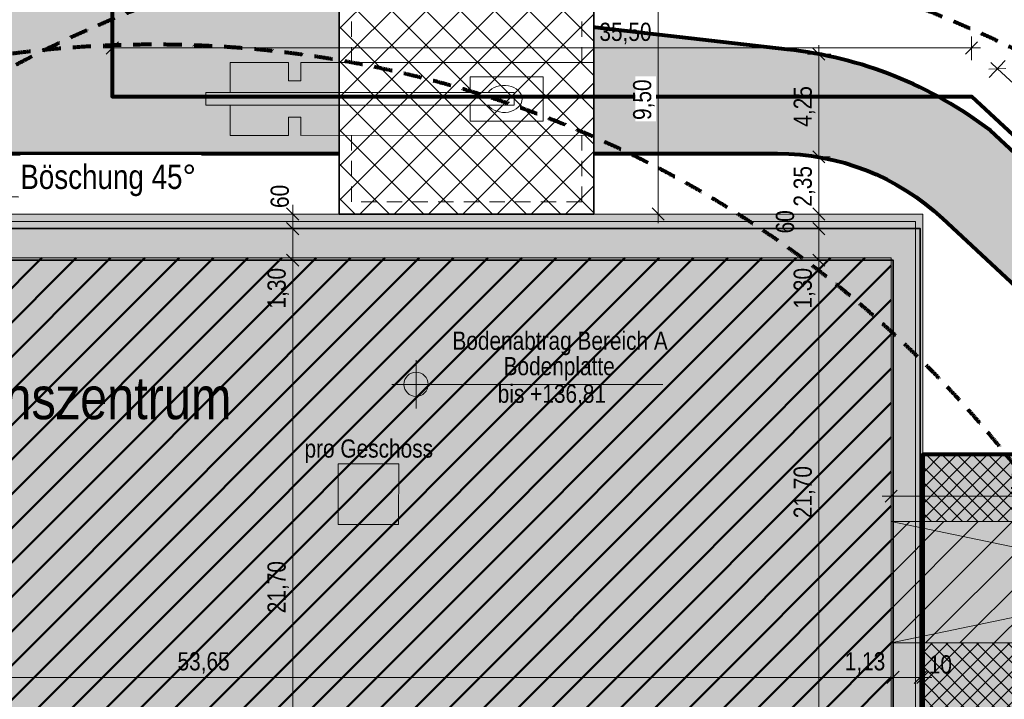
# Model space of a CAD drawing. Header units: metres. Extents: x -177922 to 5550634, y -507967 to 368279.
# Tile 15 of 125: x -35149 to 5465, y 2721 to 30738. Entities that reach past the tile are written whole.
import ezdxf

# ---------------------------------------------------------------- set-up
doc = ezdxf.new("R2010")
doc.units = ezdxf.units.M
doc.header["$LTSCALE"] = 0.05
doc.header["$XCLIPFRAME"] = 0
for name, pattern in [('Strichlinie_ lang', [21166.666031, 12699.999809, -8466.666222]), ('Strichlinie_ lang-2', [25000, 15000, -10000]), ('Wipeout_Contour', [20000, 0, -20000])]:
    doc.linetypes.add(name, pattern=pattern)
for name, color, linetype in [('A_1_Schraffuren', 7, 'Continuous'), ('A_6_BE_Bauzaun', 7, 'Continuous'), ('A_6_BE_befestigte_Flächen_neu', 7, 'Continuous'), ('A_6_BE_Bemaßung', 7, 'Continuous'), ('A_6_BE_Bemaßung.2', 7, 'Continuous'), ('A_6_BE_Bemaßung_Höhen.2', 7, 'Continuous'), ('A_6_BE_Böschung.2', 7, 'Continuous'), ('A_6_BE_Kran', 7, 'Continuous'), ('A_6_BE_Linien', 7, 'Continuous'), ('A_6_BE_Symbole', 7, 'Continuous'), ('A_6_BE_Text', 7, 'Continuous')]:
    doc.layers.add(name, color=color, linetype=linetype)
doc.styles.add('ERSTELLTER_STIL_1', font='txt')
doc.styles.add('ERSTELLTER_STIL_2', font='ARIALN.TTF')
doc.linetypes.add('Abbruch-2', pattern='A,0,[1,ARC_5_DOK_LP_BE_02_F_F Baustelleneinrichtung Aushub1.Shx,S=317.460317,R=0,X=0,Y=0],-40000,0', length=40000)
doc.linetypes.add('Böschung', pattern='A,0,[2,ARC_5_DOK_LP_BE_02_F_F Baustelleneinrichtung Aushub1.Shx,S=111.111111,R=0,X=0,Y=0],-14000,0', length=14000)
doc.dimstyles.new('ERSTELLTER_STIL__1', dxfattribs={"dimtxt": 750, "dimasz": 475, "dimexe": 0.18, "dimexo": 500, "dimgap": 0, "dimtad": 1, "dimlfac": 0.001, "dimzin": 0, "dimdsep": 46, "dimtxsty": 'ERSTELLTER_STIL_1', "dimblk": 'ARROWHEAD_6', "dimblk1": 'ARROWHEAD_6', "dimblk2": 'ARROWHEAD_6', "dimcen": 0.09, "dimclrd": 1, "dimclre": 1, "dimclrt": 1, "dimazin": 0, "dimtfac": 1, "dimtdec": 4, "dimtmove": 0, "dimatfit": 3, "dimfxl": 1, "dimtolj": 1, "dimtzin": 0, "dimarcsym": 0})
doc.dimstyles.new('ERSTELLTER_STIL__11', dxfattribs={"dimtxt": 0.18, "dimasz": 18.24, "dimexe": 0.18, "dimexo": 0.0625, "dimgap": 0, "dimtad": 0, "dimtih": 1, "dimtoh": 1, "dimdec": 4, "dimzin": 0, "dimdsep": 46, "dimcen": 0.09, "dimadec": 0, "dimazin": 0, "dimtfac": 1, "dimtdec": 4, "dimtmove": 0, "dimatfit": 3, "dimldrblk": 'ARROWHEAD_11', "dimfxl": 1, "dimtolj": 1, "dimtzin": 0, "dimarcsym": 0})
doc.dimstyles.new('ERSTELLTER_STIL__12', dxfattribs={"dimtxt": 750, "dimasz": 475, "dimexe": 0.18, "dimexo": 500, "dimgap": 0, "dimtad": 1, "dimlfac": 0.001, "dimzin": 0, "dimdsep": 46, "dimtxsty": 'ERSTELLTER_STIL_1', "dimblk": 'ARROWHEAD_6', "dimblk1": 'ARROWHEAD_6', "dimblk2": 'ARROWHEAD_6', "dimcen": 0.09, "dimclrd": 1, "dimclre": 1, "dimclrt": 1, "dimazin": 0, "dimtfac": 1, "dimtdec": 4, "dimtmove": 2, "dimatfit": 3, "dimfxl": 1, "dimtolj": 1, "dimtzin": 0, "dimarcsym": 0})
doc.dimstyles.new('ERSTELLTER_STIL__13', dxfattribs={"dimtxt": 750, "dimasz": 475, "dimexe": 0.18, "dimexo": 500, "dimgap": 0, "dimtad": 1, "dimtih": 1, "dimtoh": 1, "dimlfac": 0.001, "dimzin": 0, "dimdsep": 46, "dimtxsty": 'ERSTELLTER_STIL_1', "dimblk": 'ARROWHEAD_6', "dimblk1": 'ARROWHEAD_6', "dimblk2": 'ARROWHEAD_6', "dimcen": 0.09, "dimclrd": 1, "dimclre": 1, "dimclrt": 1, "dimazin": 0, "dimtfac": 1, "dimtdec": 4, "dimtmove": 0, "dimatfit": 3, "dimfxl": 1, "dimtolj": 1, "dimtzin": 0, "dimarcsym": 0})
doc.dimstyles.new('ERSTELLTER_STIL__14', dxfattribs={"dimtxt": 750, "dimasz": 475, "dimexe": 0.18, "dimexo": 500, "dimgap": 0, "dimtad": 1, "dimtih": 1, "dimtoh": 1, "dimlfac": 0.001, "dimzin": 0, "dimdsep": 46, "dimtxsty": 'ERSTELLTER_STIL_1', "dimblk": 'ARROWHEAD_6', "dimblk1": 'ARROWHEAD_6', "dimblk2": 'ARROWHEAD_6', "dimcen": 0.09, "dimclrd": 1, "dimclre": 1, "dimclrt": 1, "dimazin": 0, "dimtfac": 1, "dimtdec": 4, "dimtmove": 2, "dimatfit": 3, "dimfxl": 1, "dimtolj": 1, "dimtzin": 0, "dimarcsym": 0})
doc.dimstyles.new('ERSTELLTER_STIL__15', dxfattribs={"dimtxt": 750, "dimasz": 475, "dimexe": 0.18, "dimexo": 500, "dimgap": 0, "dimtad": 1, "dimtih": 1, "dimtoh": 1, "dimlfac": 0.001, "dimzin": 0, "dimdsep": 46, "dimtxsty": 'ERSTELLTER_STIL_1', "dimblk": 'ARROWHEAD_6', "dimblk1": 'ARROWHEAD_6', "dimblk2": 'ARROWHEAD_6', "dimcen": 0.09, "dimclrd": 6, "dimclre": 6, "dimclrt": 6, "dimazin": 0, "dimtfac": 1, "dimtdec": 4, "dimtmove": 2, "dimatfit": 3, "dimfxl": 1, "dimtolj": 1, "dimtzin": 0, "dimarcsym": 0})
doc.dimstyles.new('ERSTELLTER_STIL__3', dxfattribs={"dimtxt": 750, "dimasz": 475, "dimexe": 0.18, "dimexo": 500, "dimgap": 0, "dimtad": 1, "dimlfac": 0.001, "dimzin": 0, "dimdsep": 46, "dimtxsty": 'ERSTELLTER_STIL_1', "dimblk": 'ARROWHEAD_6', "dimblk1": 'ARROWHEAD_6', "dimblk2": 'ARROWHEAD_6', "dimcen": 0.09, "dimclrd": 6, "dimclre": 6, "dimclrt": 6, "dimazin": 0, "dimtfac": 1, "dimtdec": 4, "dimtmove": 0, "dimatfit": 3, "dimfxl": 1, "dimtolj": 1, "dimtzin": 0, "dimarcsym": 0})
doc.dimstyles.new('ERSTELLTER_STIL__6', dxfattribs={"dimtxt": 750, "dimasz": 475, "dimexe": 0.18, "dimexo": 500, "dimgap": 0, "dimtad": 1, "dimlfac": 0.001, "dimzin": 0, "dimdsep": 46, "dimtxsty": 'ERSTELLTER_STIL_1', "dimblk": 'ARROWHEAD_6', "dimblk1": 'ARROWHEAD_6', "dimblk2": 'ARROWHEAD_6', "dimcen": 0.09, "dimclrd": 5, "dimclre": 5, "dimclrt": 5, "dimazin": 0, "dimtfac": 1, "dimtdec": 4, "dimtmove": 0, "dimatfit": 3, "dimfxl": 1, "dimtolj": 1, "dimtzin": 0, "dimarcsym": 0})
picture_1 = doc.add_image_def('image1.jpg', size_in_pixel=(728, 730))
pattern_1 = [(45, (0, 0), (-707.107, 707.107), [])]

# ---------------------------------------------------------------- blocks, each defined once
blk = doc.blocks.new('*D17')
at = {"layer": 'A_6_BE_Bemaßung', "color": 6, "linetype": 'Continuous', "lineweight": 18}
for p, q in [((4839, 28352), (5497, 29062)), ((4904, 28973), (5179, 28718)), ((5532, 28732), (4825, 28705)), ((5179, 28718), (21101, 13957)), ((20761, 13590), (21419, 14301)), ((20747, 13944), (21454, 13970)), ((21101, 13957), (21376, 13702))]:
    blk.add_line(p, q, dxfattribs=at)
at = {"layer": 'A_6_BE_Bemaßung', "color": 6, "lineweight": 18, "insert": (12420, 22210), "char_height": 750, "attachment_point": 7, "rotation": 317.166, "style": 'ERSTELLTER_STIL_1'}
blk.add_mtext('\\A1;{\\pql;\\fSwis721 Cn BT|b0|i0|c0|p0;\\W1.000000;21,50}', dxfattribs=at)
blk = doc.blocks.new('ARROWHEAD_6')
at = {"color": 0, "linetype": 'Continuous', "lineweight": 0}
for p, q in [((0, 0), (-1, 0)), ((-0.5, -0.5), (0.5, 0.5))]:
    blk.add_line(p, q, dxfattribs=at)
blk = doc.blocks.new('*D51')
at = {"layer": 'A_6_BE_Bemaßung.2', "color": 1, "linetype": 'Continuous', "lineweight": 18}
for p, q in [((-52775, 3155), (-52775, 4124)), ((-52525, 3874), (-53025, 3374)), ((1125, 3874), (625, 3374)), ((-52775, 3624), (875, 3624))]:
    blk.add_line(p, q, dxfattribs=at)
at = {"layer": 'A_6_BE_Bemaßung.2', "color": 1, "lineweight": 18, "char_height": 750, "attachment_point": 7, "style": 'ERSTELLTER_STIL_1'}
for s, insert in [('\\A1;{\\pql;\\fSwis721 Cn BT|b0|i0|c0|p0;\\W1.000000;53,65}', (-28639, 3774)), ('\\A1;{\\pql;\\fSwis721 Cn BT|b0|i0|c0|p0;\\W1.000000;1,13}', (-1119, 3774))]:
    blk.add_mtext(s, dxfattribs=dict(at, insert=insert))
blk = doc.blocks.new('*D52')
at = {"layer": 'A_6_BE_Bemaßung.2', "color": 1, "linetype": 'Continuous', "lineweight": 18}
for p, q in [((875, 3155), (875, 4124)), ((2000, 3155), (2000, 4124)), ((1125, 3874), (625, 3374)), ((1750, 3374), (2250, 3874)), ((2350, 3874), (1850, 3374)), ((-52775, 3624), (875, 3624)), ((875, 3624), (2000, 3624))]:
    blk.add_line(p, q, dxfattribs=at)
blk = doc.blocks.new('*D53')
at = {"layer": 'A_6_BE_Bemaßung.2', "color": 1, "linetype": 'Continuous', "lineweight": 18}
for p, q in [((2000, 3155), (2000, 4124)), ((2100, 3155), (2100, 4124)), ((1750, 3374), (2250, 3874)), ((2350, 3874), (1850, 3374)), ((2000, 3624), (2100, 3624)), ((2100, 3624), (2475, 3624))]:
    blk.add_line(p, q, dxfattribs=at)
at = {"layer": 'A_6_BE_Bemaßung.2', "color": 1, "lineweight": 18, "insert": (2350, 3774), "char_height": 750, "attachment_point": 7, "style": 'ERSTELLTER_STIL_1'}
blk.add_mtext('\\A1;{\\pql;\\fSwis721 Cn BT|b0|i0|c0|p0;\\W1.000000;10}', dxfattribs=at)
blk = doc.blocks.new('*D69')
at = {"layer": 'A_6_BE_Bemaßung.2', "color": 1, "linetype": 'Continuous', "lineweight": 18}
for p, q in [((-23389, 20825), (-24358, 20825)), ((-24139, 21075), (-23639, 20575)), ((-23889, -870), (-23889, 20825)), ((-24139, -620), (-23639, -1120))]:
    blk.add_line(p, q, dxfattribs=at)
at = {"layer": 'A_6_BE_Bemaßung.2', "color": 1, "lineweight": 18, "char_height": 750, "attachment_point": 7, "rotation": 90, "style": 'ERSTELLTER_STIL_1'}
for s, insert in [('\\A1;{\\pql;\\fSwis721 Cn BT|b0|i0|c0|p0;\\W1.000000;1,30}', (-24039, 18831)), ('\\A1;{\\pql;\\fSwis721 Cn BT|b0|i0|c0|p0;\\W1.000000;21,70}', (-24039, 6268))]:
    blk.add_mtext(s, dxfattribs=dict(at, insert=insert))
blk = doc.blocks.new('*D70')
at = {"layer": 'A_6_BE_Bemaßung.2', "color": 1, "linetype": 'Continuous', "lineweight": 18}
for p, q in [((-24139, 22375), (-23639, 21875)), ((-23389, 22125), (-24358, 22125)), ((-23889, 20825), (-23889, 22125)), ((-23389, 20825), (-24358, 20825)), ((-24139, 21075), (-23639, 20575))]:
    blk.add_line(p, q, dxfattribs=at)
blk = doc.blocks.new('*D71')
at = {"layer": 'A_6_BE_Bemaßung.2', "color": 1, "linetype": 'Continuous', "lineweight": 18}
for p, q in [((-23639, 22475), (-24139, 22975)), ((-23889, 22725), (-23889, 23100)), ((-23389, 22725), (-24358, 22725)), ((-24139, 22375), (-23639, 21875)), ((-23889, 22125), (-23889, 22725)), ((-23389, 22125), (-24358, 22125))]:
    blk.add_line(p, q, dxfattribs=at)
at = {"layer": 'A_6_BE_Bemaßung.2', "color": 1, "lineweight": 18, "insert": (-24039, 22975), "char_height": 750, "attachment_point": 7, "rotation": 90, "style": 'ERSTELLTER_STIL_1'}
blk.add_mtext('\\A1;{\\pql;\\fSwis721 Cn BT|b0|i0|c0|p0;\\W1.000000;60}', dxfattribs=at)
blk = doc.blocks.new('*D74')
at = {"layer": 'A_6_BE_Bemaßung.2', "color": 1, "linetype": 'Continuous', "lineweight": 18}
for p, q in [((-1686, 20825), (-2655, 20825)), ((-2436, 21075), (-1936, 20575)), ((-2186, -870), (-2186, 20825)), ((-2436, -620), (-1936, -1120)), ((-1686, -870), (-2655, -870))]:
    blk.add_line(p, q, dxfattribs=at)
at = {"layer": 'A_6_BE_Bemaßung.2', "color": 1, "lineweight": 18, "char_height": 750, "attachment_point": 7, "rotation": 90, "style": 'ERSTELLTER_STIL_1'}
for s, insert in [('\\A1;{\\pql;\\fSwis721 Cn BT|b0|i0|c0|p0;\\W1.000000;1,30}', (-2336, 18831)), ('\\A1;{\\pql;\\fSwis721 Cn BT|b0|i0|c0|p0;\\W1.000000;21,70}', (-2336, 10186)), ('\\A1;{\\pql;\\fSwis721 Cn BT|b0|i0|c0|p0;\\W1.000000;1,30}', (-2336, -620))]:
    blk.add_mtext(s, dxfattribs=dict(at, insert=insert))
blk = doc.blocks.new('*D75')
at = {"layer": 'A_6_BE_Bemaßung.2', "color": 1, "linetype": 'Continuous', "lineweight": 18}
for p, q in [((-2436, 22375), (-1936, 21875)), ((-1686, 22125), (-2655, 22125)), ((-2186, 20825), (-2186, 22125)), ((-1686, 20825), (-2655, 20825)), ((-2436, 21075), (-1936, 20575))]:
    blk.add_line(p, q, dxfattribs=at)
at = {"layer": 'A_6_BE_Bemaßung.2', "color": 1, "lineweight": 18, "insert": (-3199, 21927), "char_height": 750, "attachment_point": 7, "rotation": 90, "style": 'ERSTELLTER_STIL_1'}
blk.add_mtext('\\A1;{\\pql;\\fSwis721 Cn BT|b0|i0|c0|p0;\\W1.000000;60}', dxfattribs=at)
blk = doc.blocks.new('*D76')
at = {"layer": 'A_6_BE_Bemaßung.2', "color": 1, "linetype": 'Continuous', "lineweight": 18}
for p, q in [((-2436, 22975), (-1936, 22475)), ((-1686, 22725), (-2655, 22725)), ((-2436, 22375), (-1936, 21875)), ((-2186, 22125), (-2186, 22725)), ((-1686, 22125), (-2655, 22125))]:
    blk.add_line(p, q, dxfattribs=at)
blk = doc.blocks.new('*D77')
at = {"layer": 'A_6_BE_Bemaßung.2', "color": 1, "linetype": 'Continuous', "lineweight": 18}
for p, q in [((-2436, 25331), (-1936, 24831)), ((-1717, 25081), (-2686, 25081)), ((-2186, 22725), (-2186, 25081)), ((-2436, 22975), (-1936, 22475)), ((-1686, 22725), (-2655, 22725))]:
    blk.add_line(p, q, dxfattribs=at)
at = {"layer": 'A_6_BE_Bemaßung.2', "color": 1, "lineweight": 18, "insert": (-2336, 23031), "char_height": 750, "attachment_point": 7, "rotation": 90, "style": 'ERSTELLTER_STIL_1'}
blk.add_mtext('\\A1;{\\pql;\\fSwis721 Cn BT|b0|i0|c0|p0;\\W1.000000;2,35}', dxfattribs=at)
blk = doc.blocks.new('*D78')
at = {"layer": 'A_6_BE_Bemaßung.2', "color": 1, "linetype": 'Continuous', "lineweight": 18}
for p, q in [((-2186, 29317), (-2186, 29692)), ((-1686, 29317), (-2655, 29317)), ((-1936, 29067), (-2436, 29567)), ((-2186, 25081), (-2186, 29317)), ((-2436, 25331), (-1936, 24831)), ((-1717, 25081), (-2686, 25081))]:
    blk.add_line(p, q, dxfattribs=at)
at = {"layer": 'A_6_BE_Bemaßung.2', "color": 1, "lineweight": 18, "insert": (-2336, 26327), "char_height": 750, "attachment_point": 7, "rotation": 90, "style": 'ERSTELLTER_STIL_1'}
blk.add_mtext('\\A1;{\\pql;\\fSwis721 Cn BT|b0|i0|c0|p0;\\W1.000000;4,25}', dxfattribs=at)
blk = doc.blocks.new('*D80')
at = {"layer": 'A_6_BE_Bemaßung', "color": 6, "linetype": 'Continuous', "lineweight": 18}
for p, q in [((-31079, 29823), (-31579, 29323)), ((-31329, 29073), (-31329, 30042)), ((3862, 29323), (4362, 29823)), ((4112, 29073), (4112, 30042)), ((-31704, 29573), (-31329, 29573)), ((-31329, 29573), (4112, 29573)), ((4112, 29573), (4487, 29573))]:
    blk.add_line(p, q, dxfattribs=at)
at = {"layer": 'A_6_BE_Bemaßung', "color": 6, "lineweight": 18, "insert": (-11237, 29723), "char_height": 750, "attachment_point": 7, "style": 'ERSTELLTER_STIL_1'}
blk.add_mtext('\\A1;{\\pql;\\fSwis721 Cn BT|b0|i0|c0|p0;\\W1.000000;35,50}', dxfattribs=at)
blk = doc.blocks.new('*D85')
at = {"layer": 'A_6_BE_Kran', "color": 5, "linetype": 'Continuous', "lineweight": 18}
for p, q in [((-8809, 32225), (-8809, 32600)), ((-8340, 32225), (-9309, 32225)), ((-8559, 31975), (-9059, 32475)), ((-8809, 22725), (-8809, 32225)), ((-9059, 22975), (-8559, 22475)), ((-8340, 22725), (-9309, 22725)), ((-8809, 22350), (-8809, 22725))]:
    blk.add_line(p, q, dxfattribs=at)
at = {"color": 254, "linetype": 'Wipeout_Contour', "lineweight": 0, "ltscale": 116086.324737}
blk.add_wipeout([(-8909, 26553), (-8909, 28397), (-9759, 28397), (-9759, 26553)], dxfattribs=at).dxf.layer = 'A_1_Schraffuren'
at = {"layer": 'A_6_BE_Kran', "color": 5, "lineweight": 18, "insert": (-8959, 26603), "char_height": 750, "attachment_point": 7, "rotation": 90, "style": 'ERSTELLTER_STIL_1'}
blk.add_mtext('\\A1;{\\pql;\\fSwis721 Cn BT|b0|i0|c0|p0;\\W1.000000;9,50}', dxfattribs=at)
blk = doc.blocks.new('*D94')
at = {"layer": 'A_6_BE_Bemaßung.2', "color": 1, "linetype": 'Continuous', "lineweight": 18}
for p, q in [((800, 10598), (800, 11567)), ((12800, 10598), (12800, 11567)), ((425, 11098), (800, 11098)), ((1050, 11348), (550, 10848)), ((800, 11098), (12800, 11098)), ((12550, 10848), (13050, 11348)), ((12800, 11098), (13175, 11098))]:
    blk.add_line(p, q, dxfattribs=at)
at = {"layer": 'A_6_BE_Bemaßung.2', "color": 1, "lineweight": 18, "insert": (5679, 11248), "char_height": 750, "attachment_point": 7, "style": 'ERSTELLTER_STIL_1'}
blk.add_mtext('\\A1;{\\pql;\\fSwis721 Cn BT|b0|i0|c0|p0;\\W1.000000;12,00}', dxfattribs=at)
blk = doc.blocks.new('ARROWHEAD_11')
at = {"color": 0, "linetype": 'Continuous', "lineweight": 0}
blk.add_line((0, 0), (-1, 0), dxfattribs=at)
at = {"color": 0, "linetype": 'Continuous', "lineweight": 0, "const_width": 0.25, "flags": 128}
blk.add_lwpolyline([(-0.125, 0, 1), (0.125, 0, 1)], format="xyb", close=True, dxfattribs=at)

msp = doc.modelspace()

# ---------------------------------------------------------------- hatches: boundary and pattern name
at = {"layer": 'A_1_Schraffuren', "linetype": 'Continuous', "lineweight": 18}
for color, points in [(37, [(-58741.268, 27064.891, 0.221008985), (-65675.706, 11741.651), (-65675.706, -38025), (-61675.706, -38025), (-61675.706, 10485.566, -0.09951089), (-59264.933, 19520.003, -0.249668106), (-49304.94, 25225.129), (-3899.42, 25225.129, -0.189685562), (2915.751, 22543.15), (13370.429, 12806.855), (19239.687, 12806.855), (4896.826, 26164.161, 0.13709973), (-3493.743, 29512.087), (-41675.422, 33886.429, 0.210923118), (-54571.3, 30421.246)]), (253, [(-57125, 12175), (-57125, -44625), (-35425, -44625), (-35425, -20775), (-20625, -20775), (-20625, -870), (875, -870), (875, 20825), (-52775, 20825), (-52775, 12175)]), (251, [(-57125, -44625), (-35425, -44625), (-35425, -20775), (-20625, -20775), (-20625, -15525), (-20625, -8125), (-20625, -870), (875, -870), (875, 20825), (-52775, 20825), (-52775, 12175), (-57125, 12175)]), (37, [(3106.197, -3270), (-18237.238, -3270), (-18223.17, -25576.683), (4649.911, -25547.225), (4641.47, -15173.355), (38256.996, -15145.457), (38256.996, -35543.461), (50303.296, -35533.453), (50303.296, -59432.715), (57306.16, -59532.542), (57306.16, -58075.159), (78626.2, -37025.117), (25824.615, 18327.038), (20034.313, 12806.855), (2100, 12806.855), (2100, 2283.801), (3099.999, 2284.916)])]:
    msp.add_hatch(color=color, dxfattribs=at).paths.add_polyline_path(points)
h = msp.add_hatch(color=206, dxfattribs=at)
h.paths.add_polyline_path([(-58925, 14075), (-58925, -46525), (-33525, -46525), (-33525, -22675), (-19225, -22675), (-19225, -2270), (2100, -2270), (2100, 22725), (-54500, 22725), (-54500, 14075)])
h.paths.add_polyline_path([(-58425, 13475), (-58425, -45925), (-34125, -45925), (-34125, -22075), (-19325, -22075), (-19325, -2170), (2000, -2170), (2000, 22125), (-53900, 22125), (-53900, 13475)], flags=0)
h = msp.add_hatch(color=133, dxfattribs=at)
h.paths.add_polyline_path([(-58425, 13475), (-58425, -45925), (-34125, -45925), (-34125, -22075), (-19325, -22075), (-19325, -2170), (2000, -2170), (2000, 22125), (-53900, 22125), (-53900, 13475)])
h.paths.add_polyline_path([(-57125, 12175), (-57125, -44625), (-35425, -44625), (-35425, -20775), (-20625, -20775), (-20625, -870), (875, -870), (875, 20825), (-52775, 20825), (-52775, 12175)], flags=0)
at = {"layer": 'A_1_Schraffuren', "linetype": 'Continuous', "lineweight": 50}
h = msp.add_hatch(dxfattribs=at)
h.set_pattern_fill('_Abstandsflächen_0005', color=30, style=0, pattern_type=2)
h.set_pattern_definition(pattern_1)
h.paths.add_polyline_path([(800, -970), (-57225, -970), (-57225, 12275), (-52700, 12275), (-52700, 20925), (800, 20925)])
at = {"layer": 'A_1_Schraffuren', "linetype": 'Continuous', "lineweight": 18}
h = msp.add_hatch(dxfattribs=at)
h.set_pattern_fill('GKB_0005', color=84, style=0, pattern_type=2)
h.set_pattern_definition([(45, (-55992.33, 12497), (-318.198, 318.198), []), (135, (-55992.33, 12497), (318.198, 318.198), [])])
h.paths.add_polyline_path([(2100, 10047.073), (2100, 12806.855), (8115.756, 12806.855), (8217.252, 17573.617), (17052.804, 17346.237), (16997.229, 16652.399), (18799.017, 16555.394), (18832.093, 15426.825), (23875.506, 15625.198), (24875.736, 14527.408), (22381.192, 9606.896), (12800, 9784.766), (12800, 10047.073)])
h = msp.add_hatch(dxfattribs=at)
h.set_pattern_fill('_Abstandsflächen_0005', color=1, style=0, pattern_type=2)
h.set_pattern_definition(pattern_1)
h.paths.add_polyline_path([(12800, 10047.073), (800, 10047.073), (800, 5047.073), (12800, 5047.073)])
h = msp.add_hatch(dxfattribs=at)
h.set_pattern_fill('GKB_0005', color=84, style=0, pattern_type=2)
h.set_pattern_definition([(45, (-46222.5, 4681.9), (-318.198, 318.198), []), (135, (-46222.5, 4681.9), (318.198, 318.198), [])])
h.paths.add_polyline_path([(2100, 2286.566), (2100, 5047.073), (12800, 5047.073), (12800, 6768.637), (17301.74, 6690.995), (17189.091, 1959.663)])

# ---------------------------------------------------------------- linework, layer by layer
at = {"layer": 'A_1_Schraffuren', "color": 1, "linetype": 'Continuous', "lineweight": 80, "flags": 128}
msp.add_lwpolyline([(-58741.268, 27064.891, 0.221008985), (-65675.706, 11741.651), (-65675.706, -38025), (-61675.706, -38025), (-61675.706, 10485.566, -0.09951089), (-59264.933, 19520.003, -0.249668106), (-49304.94, 25225.129), (-3899.42, 25225.129, -0.189685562), (2915.751, 22543.15), (13370.429, 12806.855), (19239.687, 12806.855), (4896.826, 26164.161, 0.13709973), (-3493.743, 29512.087), (-41675.422, 33886.429, 0.210923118), (-54571.3, 30421.246)], format="xyb", close=True, dxfattribs=at)
at = {"layer": 'A_1_Schraffuren', "color": 6, "linetype": 'Continuous', "lineweight": 18, "flags": 128}
for points in [[(-58925, 14075), (-58925, -46525), (-33525, -46525), (-33525, -22675), (-19225, -22675), (-19225, -2270), (2100, -2270), (2100, 22725), (-54500, 22725), (-54500, 14075)], [(-58425, 13475), (-58425, -45925), (-34125, -45925), (-34125, -22075), (-19325, -22075), (-19325, -2170), (2000, -2170), (2000, 22125), (-53900, 22125), (-53900, 13475)]]:
    msp.add_lwpolyline(points, close=True, dxfattribs=at)
at = {"layer": 'A_1_Schraffuren', "color": 7, "linetype": 'Continuous', "lineweight": 35, "flags": 128}
for points in [[(-58425, 13475), (-58425, -45925), (-34125, -45925), (-34125, -22075), (-19325, -22075), (-19325, -2170), (2000, -2170), (2000, 22125), (-53900, 22125), (-53900, 13475)], [(-57125, 12175), (-57125, -44625), (-35425, -44625), (-35425, -20775), (-20625, -20775), (-20625, -870), (875, -870), (875, 20825), (-52775, 20825), (-52775, 12175)], [(-57125, 12175), (-57125, -44625), (-35425, -44625), (-35425, -20775), (-20625, -20775), (-20625, -870), (875, -870), (875, 20825), (-52775, 20825), (-52775, 12175)]]:
    msp.add_lwpolyline(points, close=True, dxfattribs=at)
at = {"layer": 'A_1_Schraffuren', "color": 7, "linetype": 'Continuous', "lineweight": 18, "flags": 128}
msp.add_lwpolyline([(800, -970), (-57225, -970), (-57225, 12275), (-52700, 12275), (-52700, 20925), (800, 20925)], close=True, dxfattribs=at)
at = {"layer": 'A_1_Schraffuren', "color": 1, "linetype": 'Continuous', "lineweight": 18, "flags": 128}
for points in [[(-57125, -44625), (-35425, -44625), (-35425, -20775), (-20625, -20775), (-20625, -15525), (-20625, -8125), (-20625, -870), (875, -870), (875, 20825), (-52775, 20825), (-52775, 12175), (-57125, 12175)], [(12800, 10047.073), (800, 10047.073), (800, 5047.073), (12800, 5047.073)]]:
    msp.add_lwpolyline(points, close=True, dxfattribs=at)
at = {"layer": 'A_1_Schraffuren', "color": 1, "linetype": 'Continuous', "lineweight": 80, "flags": 128}
msp.add_lwpolyline([(3106.197, -3270), (-18237.238, -3270), (-18223.17, -25576.683), (4649.911, -25547.225), (4641.47, -15173.355), (38256.996, -15145.457), (38256.996, -35543.461), (50303.296, -35533.453), (50303.296, -59432.715), (57306.16, -59532.542), (57306.16, -58075.159), (78626.2, -37025.117), (25824.615, 18327.038), (20034.313, 12806.855), (2100, 12806.855), (2100, 2283.801), (3099.999, 2284.916)], close=True, dxfattribs=at)
at = {"layer": 'A_6_BE_befestigte_Flächen_neu', "color": 7, "linetype": 'Continuous', "lineweight": 18}
msp.add_lwpolyline([(22381.192, 9606.896), (24875.736, 14527.408), (23875.506, 15625.198), (18832.093, 15426.825), (18799.017, 16555.394), (16997.229, 16652.399), (17052.804, 17346.237), (8217.252, 17573.617), (8115.756, 12806.855), (2100, 12806.855)], dxfattribs=at)
at = {"layer": 'A_6_BE_Bemaßung_Höhen.2', "color": 7, "linetype": 'Continuous', "lineweight": 18}
for p, q in [((-18799.314, 14704.196), (-18799.314, 16704.196)), ((-19799.314, 15704.196), (-8617.719, 15704.196))]:
    msp.add_line(p, q, dxfattribs=at)
msp.add_circle((-18799.314, 15704.196), 500, dxfattribs=at)
at = {"layer": 'A_6_BE_Böschung.2', "color": 7, "linetype": 'Böschung', "lineweight": 18}
msp.add_lwpolyline([(-54200, 22425), (1800, 22425), (1800, -1970), (-19525, -1970), (-19525, -22375), (-33825, -22375), (-33825, -46225), (-58625, -46225), (-58625, 13775), (-54200, 13775)], close=True, dxfattribs=at)
at = {"layer": 'A_6_BE_Linien', "color": 1, "linetype": 'Continuous', "lineweight": 18}
msp.add_lwpolyline([(800, 5047.073), (12800, 7547.073), (800, 10047.073)], dxfattribs=at)

# ---------------------------------------------------------------- texts
at = {"layer": 'A_6_BE_Bemaßung_Höhen.2', "color": 7, "lineweight": 18, "char_height": 750, "attachment_point": 7, "style": 'ERSTELLTER_STIL_1'}
for s, insert in [('\\A1;{\\pql;\\fSwis721 Cn BT|b0|i0|c0|p0;\\W1.000000;Bodenabtrag Bereich A}', (-17299.859, 16904.196)), ('\\A1;{\\pql;\\fSwis721 Cn BT|b0|i0|c0|p0;\\W1.000000;Bodenplatte}', (-15188.766, 15854.196)), ('\\A1;{\\pql;\\fSwis721 Cn BT|b0|i0|c0|p0;\\W1.000000;bis +136,81}', (-15430.952, 14804.196))]:
    msp.add_mtext(s, dxfattribs=dict(at, insert=insert))
at = {"layer": 'A_6_BE_Symbole', "color": 7, "linetype": 'Continuous', "lineweight": 18, "insert": (-23400.721, 13434.602), "char_height": 750, "attachment_point": 1, "style": 'ERSTELLTER_STIL_1'}
msp.add_mtext('\\A1;{\\pql;\\fSwis721 Cn BT|b0|i0|c0|p0;\\W1.000000;pro Geschoss}', dxfattribs=at)
at = {"layer": 'A_6_BE_Text', "color": 20, "linetype": 'Continuous', "lineweight": 18, "insert": (-48143.314, 18795.053), "char_height": 1750, "attachment_point": 1, "line_spacing_factor": 0.951591, "style": 'ERSTELLTER_STIL_1'}
msp.add_mtext('\\A1;{\\pql;\\fSwis721 Cn BT|b0|i0|c0|p0;\\W1.000000;Neubau\\P\\pql;\\fSwis721 Cn BT|b0|i0|c0|p0;\\W1.000000;Dokumentationszentrum}', dxfattribs=at)

# ---------------------------------------------------------------- dimensions: what is measured, and where the dimension line sits
at = {"layer": 'A_6_BE_Bemaßung', "color": 6, "linetype": 'Continuous', "lineweight": 18}
dim = msp.add_linear_dim(base=(21100.62, 13956.99), p1=(4112.432, 27568.263), p2=(20034.313, 12806.855), angle=317.1659537, text='21,50', dimstyle='ERSTELLTER_STIL__3', dxfattribs=at)
dim.commit()
dim.dimension.update_dxf_attribs({"geometry": '*D17', "text_midpoint": (13595.779, 21630.753), "dimtype": 160, "text_rotation": 317.1659537})
at = {"layer": 'A_6_BE_Bemaßung.2', "color": 1, "linetype": 'Continuous', "lineweight": 18}
for base, p1, p2, text, dimstyle, picture, middle in [((-2186.236, 29317.311), (-2205.598, 25080.633), (-2176.72, 29317.311), '4,25', 'ERSTELLTER_STIL__1', '*D78', (-2711.236, 27297.833)), ((-2186.236, 25080.633), (2100, 22725), (-2205.598, 25080.633), '2,35', 'ERSTELLTER_STIL__1', '*D77', (-2711.236, 24001.678)), ((-23889.374, 20825), (-20625, -870), (875, 20825), '21,70', 'ERSTELLTER_STIL__12', '*D69', (-24414.374, 7524.39)), ((-2186.236, 20825), (875, -870), (875, 20825), '21,70', 'ERSTELLTER_STIL__12', '*D74', (-2711.236, 11441.964))]:
    dim = msp.add_linear_dim(base=base, p1=p1, p2=p2, angle=90, text=text, dimstyle=dimstyle, dxfattribs=at)
    dim.commit()
    dim.dimension.update_dxf_attribs({"geometry": picture, "text_midpoint": middle, "dimtype": 160, "text_rotation": 90})
for base, p1, p2, picture, middle in [((-2186.236, 22125), (875, 20825), (2000, 22125), '*D75', (-2711.236, 19801.787)), ((-2186.236, 22725), (2000, 22125), (2100, 22725), '*D76', (-3573.736, 22497.724)), ((-23889.374, 22125), (875, 20825), (2000, 22125), '*D70', (-24414.374, 19801.787))]:
    dim = msp.add_linear_dim(base=base, p1=p1, p2=p2, angle=90, dimstyle='ERSTELLTER_STIL__1', dxfattribs=at)
    dim.commit()
    dim.dimension.update_dxf_attribs({"geometry": picture, "text_midpoint": middle, "dimtype": 160, "text_rotation": 90})
for base, p1, p2, dimstyle, picture, middle in [((2100, 3624.212), (2000, 22125), (2100, 22725), 'ERSTELLTER_STIL__13', '*D53', (2920.773, 4149.212)), ((875, 3624.212), (-52775, 12175), (875, 20825), 'ERSTELLTER_STIL__14', '*D51', (-27382.9, 4149.212)), ((12800, 11098.035), (800, 10047.073), (12800, 10047.073), 'ERSTELLTER_STIL__13', '*D94', (6935.225, 11623.035))]:
    dim = msp.add_linear_dim(base=base, p1=p1, p2=p2, dimstyle=dimstyle, dxfattribs=at)
    dim.commit()
    dim.dimension.update_dxf_attribs({"geometry": picture, "text_midpoint": middle, "dimtype": 160})
dim = msp.add_linear_dim(base=(2000, 3624.212), p1=(875, 20825), p2=(2000, 22125), text='1,13', dimstyle='ERSTELLTER_STIL__13', dxfattribs=at)
dim.commit()
dim.dimension.update_dxf_attribs({"geometry": '*D52', "text_midpoint": (-148.213, 4149.212), "dimtype": 160})

# ---------------------------------------------------------------- pictures from other files: only their frames are drawn
at = {"layer": 'A_6_BE_Symbole', "linetype": 'Continuous', "lineweight": 0}
image = msp.add_image(picture_1, insert=(-22018.155, 9926.993), size_in_units=(2500, 2500), rotation=-0.1288584, dxfattribs=at)
image.set_boundary_path([(-0.5, -0.5), (727.5, 729.5)])

# ---------------------------------------------------------------- next in the draw order: wipeouts: each hides what was drawn before it
at = {"color": 254, "linetype": 'Wipeout_Contour', "lineweight": 0, "ltscale": 130261.978354}
msp.add_wipeout([(-21965.648, 22725), (-11464.71, 22725), (-11464.71, 32225), (-21965.648, 32225)], dxfattribs=at).dxf.layer = 'A_1_Schraffuren'

# ---------------------------------------------------------------- next in the draw order: hatches: boundary and pattern name
at = {"layer": 'A_1_Schraffuren', "linetype": 'Continuous', "lineweight": 35}
h = msp.add_hatch(dxfattribs=at)
h.set_pattern_fill('_Bauliche_Anlagen_geplan_EC', color=201, style=0, pattern_type=2)
h.set_pattern_definition([(45, (0, 0), (-707.107, 707.107), []), (135, (0, 0), (707.107, 707.107), [])])
h.paths.add_polyline_path([(-21965.648, 22725), (-11464.71, 22725), (-11464.71, 32225), (-21965.648, 32225)])

# ---------------------------------------------------------------- next in the draw order: linework, layer by layer
at = {"layer": 'A_1_Schraffuren', "color": 201, "linetype": 'Continuous', "lineweight": 35, "flags": 128}
msp.add_lwpolyline([(-21965.648, 22725), (-11464.71, 22725), (-11464.71, 32225), (-21965.648, 32225)], close=True, dxfattribs=at)
at = {"layer": 'A_6_BE_Bauzaun', "color": 220, "linetype": 'Abbruch-2', "lineweight": 80}
msp.add_lwpolyline([(-31328.626, 34568.244), (-31328.626, 27568.263), (4112.432, 27568.263), (20034.313, 12806.855), (26548.402, 19017.061)], dxfattribs=at)
at = {"layer": 'A_6_BE_Kran', "color": 5, "linetype": 'Strichlinie_ lang', "lineweight": 18}
for points in [[(-21465.648, 28968.994), (-21465.648, 31725), (-11965.648, 31725), (-11965.648, 28974.936)], [(-11965.648, 25975.064), (-11965.648, 23225), (-21465.648, 23225), (-21465.648, 25969.122)]]:
    msp.add_lwpolyline(points, dxfattribs=at)
at = {"layer": 'A_6_BE_Kran', "color": 5, "linetype": 'Continuous', "lineweight": 18}
for points in [[(-26463.934, 27735.438), (-26464.705, 28967.974), (-24064.706, 28969.476), (-24064.233, 28214.476), (-23554.233, 28214.795), (-23554.704, 28967.687), (-11465.648, 28975.249), (-11463.772, 25975.378), (-23552.828, 25967.816), (-23553.301, 26724.795), (-24063.301, 26724.476), (-24062.829, 25969.477), (-26462.829, 25967.976), (-26463.607, 27211.998)], [(-16571.901, 27211.998), (-16571.901, 26559.954), (-13555.218, 26559.954), (-13555.218, 28385.643), (-16571.901, 28385.643), (-16571.901, 27735.438)]]:
    msp.add_lwpolyline(points, dxfattribs=at)
msp.add_lwpolyline([(-27464.71, 27735.438), (-27464.71, 27211.998), (-14757.63, 27211.998), (-14757.63, 27735.438)], close=True, dxfattribs=at)
at = {"layer": 'A_6_BE_Kran', "color": 5, "linetype": 'Strichlinie_ lang-2', "lineweight": 80}
for centre in [(-14081.829, -10810.893), (-29625, -15275)]:
    msp.add_circle(centre, 45000, dxfattribs=at)
at = {"layer": 'A_6_BE_Kran', "color": 5, "linetype": 'Continuous', "lineweight": 18}
msp.add_ellipse((-15165.648, 27473.718), major_axis=(739.796, 0), ratio=0.75610687, start_param=3.628491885, end_param=8.937878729, dxfattribs=at)
at = {"layer": 'A_6_BE_Linien', "color": 16, "linetype": 'Continuous', "lineweight": 18}
msp.add_lwpolyline([(-58925, 14075), (-58925, -46525), (-33525, -46525), (-33525, -22675), (-19225, -22675), (-19225, -2270), (2100, -2270), (2100, 22725), (-54500, 22725), (-54500, 14075)], close=True, dxfattribs=at)

# ---------------------------------------------------------------- next in the draw order: dimensions: what is measured, and where the dimension line sits
at = {"layer": 'A_6_BE_Bemaßung', "color": 6, "linetype": 'Continuous', "lineweight": 18}
dim = msp.add_linear_dim(base=(4112.432, 29573.323), p1=(-31328.626, 27568.263), p2=(4112.432, 27568.263), text='35,50', dimstyle='ERSTELLTER_STIL__15', dxfattribs=at)
dim.commit()
dim.dimension.update_dxf_attribs({"geometry": '*D80', "text_midpoint": (-9980.789, 30098.323), "dimtype": 160})
at = {"layer": 'A_6_BE_Bemaßung.2', "color": 1, "linetype": 'Continuous', "lineweight": 18}
dim = msp.add_linear_dim(base=(-23889.374, 22725), p1=(2000, 22125), p2=(2100, 22725), angle=90, dimstyle='ERSTELLTER_STIL__1', dxfattribs=at)
dim.commit()
dim.dimension.update_dxf_attribs({"geometry": '*D71', "text_midpoint": (-24414.374, 23545.773), "dimtype": 160, "text_rotation": 90})

# ---------------------------------------------------------------- next in the draw order: dimensions: what is measured, and where the dimension line sits
at = {"layer": 'A_6_BE_Kran', "color": 5, "linetype": 'Continuous', "lineweight": 18}
dim = msp.add_linear_dim(base=(-8809.135, 32225), p1=(-21965.648, 22725), p2=(-21965.648, 32225), angle=90, dimstyle='ERSTELLTER_STIL__6', dxfattribs=at)
dim.commit()
dim.dimension.update_dxf_attribs({"geometry": '*D85', "text_midpoint": (-9334.135, 27573.861), "dimtype": 160, "text_rotation": 90})

# ---------------------------------------------------------------- next in the draw order: wipeouts: each hides what was drawn before it
at = {"color": 6, "linetype": 'Wipeout_Contour', "lineweight": 18, "ltscale": 158969.645236}
msp.add_wipeout([(-35122.56, 25159.223), (-27658.997, 25159.223), (-27658.997, 23352.163), (-35122.56, 23352.163)], dxfattribs=at).dxf.layer = 'A_6_BE_Text'

# ---------------------------------------------------------------- next in the draw order: texts
at = {"layer": 'A_6_BE_Text', "color": 6, "linetype": 'Continuous', "lineweight": 18, "insert": (-35122.56, 23458.589), "char_height": 1000, "attachment_point": 7, "style": 'ERSTELLTER_STIL_2'}
msp.add_mtext('\\A1;{\\pql;\\fArial Narrow|b0|i0|c0|p0;\\W1.000000;Böschung\\fArial Narrow|b0|i0|c0|p0;\\W1.000000; 45°}', dxfattribs=at)

# ---------------------------------------------------------------- next in the draw order: leaders
at = {"layer": 'A_6_BE_Text', "color": 7, "linetype": 'Continuous', "lineweight": 18, "annotation_type": 0, "has_hookline": 1, "hookline_direction": 0, "text_width": 7073.073}
msp.add_leader([(-36951.387, 22380.409), (-36202.56, 23458.589), (-35202.56, 23432.163)], dimstyle='ERSTELLTER_STIL__11', dxfattribs=at)

doc.saveas('drawing.dxf')
